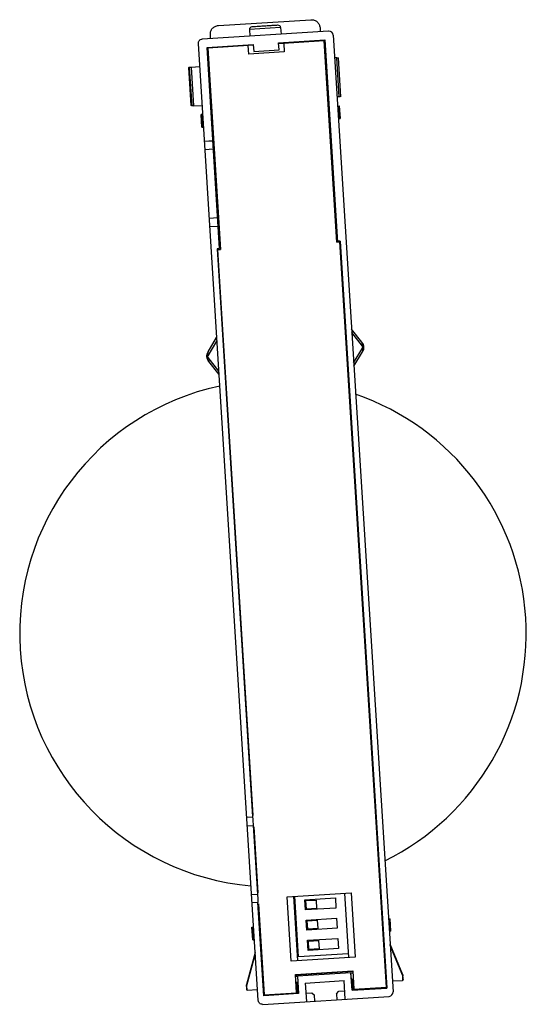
# Paper-space layout '_Superior' of a CAD drawing. Header units: millimetres. Extents: x -157 to -97, y 79 to 196.
import ezdxf

# ---------------------------------------------------------------- set-up
doc = ezdxf.new("R2010")
doc.units = ezdxf.units.MM

psp = doc.layouts.new('_Superior')

# ---------------------------------------------------------------- linework, layer by layer
at = {"color": 7, "linetype": 'Continuous', "lineweight": 25}
for p, q in [((-133.01, 195.42), (-122.04, 196.11)), ((-125.63, 195.17), (-129.33, 194.94)), ((-129.33, 194.94), (-129.28, 194.15)), ((-125.63, 195.17), (-125.58, 194.38)), ((-120.97, 195.17), (-120.94, 194.67)), ((-119.95, 194.74), (-134.92, 193.8)), ((-133.92, 193.86), (-133.95, 194.36)), ((-125.87, 193.36), (-120.38, 193.71)), ((-120.38, 193.71), (-118.88, 169.75)), ((-119.42, 194.27), (-112.32, 80.89)), ((-128.29, 79.89), (-135.38, 193.27)), ((-134.35, 192.83), (-128.87, 193.18)), ((-132.86, 168.98), (-134.35, 192.83)), ((-128.86, 193.08), (-134.25, 192.74)), ((-134.25, 192.74), (-132.76, 168.89)), ((-129.4, 192.04), (-129.46, 193.04)), ((-128.87, 193.18), (-128.81, 192.33)), ((-120.48, 193.6), (-125.87, 193.26)), ((-125.82, 192.52), (-125.87, 193.36)), ((-125.27, 193.3), (-125.2, 192.3)), ((-118.98, 169.75), (-120.48, 193.6)), ((-125.2, 192.3), (-129.4, 192.04)), ((-128.81, 192.33), (-125.82, 192.52)), ((-120.25, 191.52), (-120.35, 191.51)), ((-118.98, 191.58), (-119.25, 191.57)), ((-118.69, 186.98), (-118.98, 191.58)), ((-118.5, 186.98), (-118.79, 191.59)), ((-136.45, 190.49), (-136.5, 190.45)), ((-136.22, 185.92), (-136.5, 190.45)), ((-136.45, 190.49), (-136.16, 185.89)), ((-136.24, 190.5), (-135.22, 190.58)), ((-136.24, 190.5), (-135.95, 185.9)), ((-134.16, 189.73), (-134.11, 189.73)), ((-134.11, 189.73), (-134.06, 188.93)), ((-120.14, 189.8), (-120.24, 189.79)), ((-134.06, 188.93), (-134.11, 188.93)), ((-120.16, 188.6), (-120.06, 188.6)), ((-134.04, 187.73), (-133.98, 187.73)), ((-133.93, 186.93), (-133.99, 186.93)), ((-133.98, 187.73), (-133.93, 186.93)), ((-119.96, 186.89), (-120.06, 186.88)), ((-118.69, 186.98), (-118.96, 186.96)), ((-136.16, 185.89), (-136.22, 185.92)), ((-135.95, 185.9), (-134.93, 185.95)), ((-133.92, 185.9), (-133.82, 185.85)), ((-118.89, 185.87), (-118.69, 185.89)), ((-118.7, 184.38), (-118.79, 185.88)), ((-118.69, 185.89), (-118.6, 184.39)), ((-134.86, 184.87), (-135.06, 184.86)), ((-134.96, 183.36), (-135.06, 184.86)), ((-134.96, 184.87), (-134.87, 183.37)), ((-118.8, 184.38), (-118.6, 184.39)), ((-134.96, 183.36), (-134.77, 183.38)), ((-134.66, 181.71), (-133.66, 181.78)), ((-134.66, 181.7), (-133.66, 181.76)), ((-133.6, 180.76), (-134.6, 180.7)), ((-133.09, 172.61), (-134.09, 172.55)), ((-133.03, 171.61), (-134.03, 171.55)), ((-118.98, 169.75), (-118.64, 169.77)), ((-118.59, 169.87), (-118.89, 169.85)), ((-113.11, 81.44), (-118.64, 169.77)), ((-118.59, 169.87), (-113.05, 81.35)), ((-132.86, 168.98), (-133.16, 168.96)), ((-133.16, 168.96), (-128.95, 101.63)), ((-133.1, 168.86), (-132.76, 168.89)), ((-133.1, 168.86), (-128.91, 101.8)), ((-116.01, 157.88), (-117.24, 159.44)), ((-115.95, 157.43), (-117.21, 159.03)), ((-134.23, 156.28), (-133.18, 158.03)), ((-134.22, 156.74), (-133.21, 158.44)), ((-116.99, 155.45), (-115.94, 157.2)), ((-116.96, 155.05), (-115.94, 156.75)), ((-132.96, 154.45), (-134.22, 156.06)), ((-132.93, 154.05), (-134.15, 155.61)), ((-117.17, 146.28), (-117.11, 146.28)), ((-117.17, 146.25), (-117.11, 146.26)), ((-117.09, 145.88), (-117.14, 145.88)), ((-117.14, 145.85), (-117.09, 145.86)), ((-131.63, 145.37), (-131.69, 145.37)), ((-131.68, 145.34), (-131.63, 145.35)), ((-131.61, 144.97), (-131.66, 144.97)), ((-131.61, 144.95), (-131.66, 144.95)), ((-116.95, 142.72), (-116.89, 142.73)), ((-131.41, 141.82), (-131.46, 141.81)), ((-116.76, 139.73), (-116.71, 139.73)), ((-131.22, 138.82), (-131.28, 138.82)), ((-116.45, 135.73), (-116.51, 135.72)), ((-116.51, 135.7), (-116.45, 135.7)), ((-131.03, 134.81), (-130.97, 134.82)), ((-131.02, 134.79), (-130.97, 134.79)), ((-116.41, 135.02), (-116.46, 135.01)), ((-130.93, 134.11), (-130.98, 134.1)), ((-129.61, 112.15), (-129.55, 112.15)), ((-115.09, 113.05), (-115.04, 113.06)), ((-114.99, 112.37), (-115.05, 112.37)), ((-114.99, 112.35), (-115.05, 112.34)), ((-129.51, 111.46), (-129.57, 111.46)), ((-129.56, 111.44), (-129.51, 111.44)), ((-129.26, 107.38), (-129.31, 107.38)), ((-114.79, 108.29), (-114.74, 108.29)), ((-114.61, 105.3), (-114.55, 105.3)), ((-129.07, 104.39), (-129.12, 104.39)), ((-129.65, 101.59), (-128.95, 101.63)), ((-129.59, 100.59), (-128.89, 100.63)), ((-128.89, 100.63), (-128.38, 92.48)), ((-128.82, 100.47), (-128.33, 92.65)), ((-114.3, 101.22), (-114.35, 101.21)), ((-114.29, 101.19), (-114.35, 101.19)), ((-114.27, 100.82), (-114.33, 100.82)), ((-114.27, 100.8), (-114.32, 100.79)), ((-128.87, 100.31), (-128.81, 100.31)), ((-128.87, 100.28), (-128.81, 100.29)), ((-128.84, 99.91), (-128.79, 99.91)), ((-128.84, 99.88), (-128.79, 99.89)), ((-129.08, 92.44), (-128.38, 92.48)), ((-124.85, 92.17), (-117.27, 92.64)), ((-123.58, 84.59), (-124.05, 92.22)), ((-123.52, 85.04), (-123.97, 92.22)), ((-118.06, 92.59), (-117.59, 84.97)), ((-117.27, 92.64), (-116.79, 85.02)), ((-128.32, 91.48), (-129.01, 91.44)), ((-127.62, 80.43), (-128.32, 91.48)), ((-128.25, 91.32), (-127.58, 80.54)), ((-124.37, 84.54), (-124.85, 92.17)), ((-122.75, 91.8), (-119.15, 92.03)), ((-122.67, 90.6), (-122.75, 91.8)), ((-122.64, 91.71), (-121.44, 91.78)), ((-122.58, 90.71), (-122.64, 91.71)), ((-121.44, 91.78), (-121.38, 90.78)), ((-119.15, 92.03), (-119.08, 90.83)), ((-119.08, 90.83), (-122.67, 90.6)), ((-121.38, 90.78), (-122.58, 90.71)), ((-122.6, 89.41), (-119, 89.63)), ((-122.52, 88.21), (-122.6, 89.41)), ((-122.49, 89.31), (-121.29, 89.39)), ((-122.43, 88.31), (-122.49, 89.31)), ((-121.29, 89.39), (-121.23, 88.39)), ((-119, 89.63), (-118.93, 88.43)), ((-112.87, 89.56), (-112.67, 89.57)), ((-112.77, 89.57), (-112.67, 88.07)), ((-112.57, 88.08), (-112.67, 89.57)), ((-129.03, 88.55), (-128.83, 88.56)), ((-128.94, 87.05), (-129.03, 88.55)), ((-128.93, 88.56), (-128.84, 87.06)), ((-118.93, 88.43), (-122.52, 88.21)), ((-121.23, 88.39), (-122.43, 88.31)), ((-112.57, 88.08), (-112.77, 88.06)), ((-128.94, 87.05), (-128.74, 87.06)), ((-122.45, 87.01), (-118.85, 87.23)), ((-122.37, 85.81), (-122.45, 87.01)), ((-122.34, 86.92), (-121.14, 86.99)), ((-122.28, 85.92), (-122.34, 86.92)), ((-121.14, 86.99), (-121.08, 85.99)), ((-118.85, 87.23), (-118.78, 86.04)), ((-112.68, 86.58), (-111.18, 82.94)), ((-111.17, 82.78), (-112.67, 86.4)), ((-128.65, 85.58), (-129.69, 81.79)), ((-128.64, 85.4), (-129.67, 81.63)), ((-117.62, 85.41), (-123.52, 85.04)), ((-118.78, 86.04), (-122.37, 85.81)), ((-121.08, 85.99), (-122.28, 85.92)), ((-116.79, 85.02), (-124.37, 84.54)), ((-123.88, 82.97), (-117.1, 83.4)), ((-123.74, 80.78), (-123.88, 82.97)), ((-123.77, 82.88), (-123.87, 82.82)), ((-123.78, 82.98), (-123.77, 82.88)), ((-117.09, 83.3), (-123.77, 82.88)), ((-117.31, 83.15), (-123.63, 82.75)), ((-117.3, 83.16), (-117.31, 83.15)), ((-117.18, 81.09), (-117.31, 83.15)), ((-117.3, 83.16), (-117.08, 83.17)), ((-117.25, 82.41), (-117.3, 83.16)), ((-117.1, 83.4), (-116.96, 81.2)), ((-129.69, 81.79), (-129.7, 81.68)), ((-129.69, 81.79), (-129.69, 81.68)), ((-123.87, 82.75), (-123.64, 82.76)), ((-123.59, 82.01), (-123.82, 82)), ((-123.59, 82.01), (-123.71, 81.88)), ((-123.71, 81.88), (-123.63, 80.68)), ((-123.64, 82.76), (-123.59, 82.01)), ((-123.63, 82.75), (-123.64, 82.76)), ((-123.63, 82.75), (-123.5, 80.69)), ((-122.71, 81.94), (-118.12, 82.23)), ((-122.71, 81.94), (-122.57, 79.75)), ((-117.98, 80.04), (-118.12, 82.23)), ((-117.25, 82.41), (-117.03, 82.42)), ((-117.12, 82.29), (-117.25, 82.41)), ((-117.04, 81.1), (-117.12, 82.29)), ((-112.4, 82.19), (-111.18, 82.26)), ((-111.14, 82.28), (-111.18, 82.26)), ((-111.14, 82.28), (-111.17, 82.78)), ((-111.14, 82.78), (-111.17, 82.78)), ((-111.13, 82.6), (-111.14, 82.78)), ((-111.11, 82.27), (-111.13, 82.6)), ((-129.67, 81.63), (-129.7, 81.62)), ((-129.67, 81.63), (-129.64, 81.12)), ((-129.59, 81.11), (-129.64, 81.12)), ((-129.59, 81.11), (-128.37, 81.19)), ((-123.5, 80.69), (-127.62, 80.43)), ((-127.58, 80.54), (-123.74, 80.78)), ((-127.32, 80.45), (-127.33, 80.55)), ((-122.63, 80.75), (-121.94, 80.79)), ((-121.94, 80.79), (-121.62, 80.51)), ((-119.02, 80.67), (-118.74, 80.99)), ((-119.02, 80.67), (-118.98, 79.97)), ((-118.74, 80.99), (-118.04, 81.03)), ((-117.18, 81.09), (-113.05, 81.35)), ((-116.96, 81.2), (-113.11, 81.44)), ((-113.35, 81.33), (-113.36, 81.43)), ((-127.76, 79.42), (-112.79, 80.36)), ((-121.57, 79.81), (-121.62, 80.51))]:
    psp.add_line(p, q, dxfattribs=at)
at = {"color": 7, "linetype": 'Continuous', "lineweight": 25, "flags": 128}
psp.add_lwpolyline([(-129.7, 81.62), (-129.69, 81.39), (-129.68, 81.22)], dxfattribs=at)
at = {"color": 7, "linetype": 'Continuous', "lineweight": 25}
for centre, radius, start, end in [((-129.03, 194.96), 0.3, 93.5795, 183.5795), ((-125.93, 195.15), 0.3, 3.5795, 93.5795), ((-119.91, 194.24), 0.5, 3.5795, 93.5795), ((-116.42, 157.59), 0.493, 340.3931, 35.286), ((-133.79, 156.5), 0.493, 151.8731, 206.766), ((-116.38, 156.98), 0.493, 331.8731, 26.766), ((-133.75, 155.89), 0.493, 160.3931, 215.286), ((-126.54, 123.36), 30, 102.1397, 265.0194), ((-126.54, 123.36), 30, 102.1397, 265.0194), ((-126.54, 123.36), 30, 296.1913, 70.9678), ((-111.38, 82.86), 0.222, 354.2042, 22.0706), ((-111.44, 82.86), 0.281, 342.9404, 354.5669), ((-111.13, 82.62), 0.225, 94.2595, 97.1969), ((-111.15, 82.83), 0.00755, 72.571, 102.1853), ((-129.7, 81.67), 0.00753, 84.9494, 114.6451), ((-129.69, 81.45), 0.225, 89.9592, 92.8982), ((-112.82, 80.86), 0.5, 273.5795, 3.5795)]:
    psp.add_arc(centre, radius, start, end, dxfattribs=at)
for points in [[(-122.04, 196.11), (-121.9, 196.1), (-121.64, 196.09), (-121.3, 195.88), (-121.04, 195.56), (-121, 195.3), (-120.97, 195.17)], [(-133.95, 194.36), (-133.94, 194.49), (-133.93, 194.76), (-133.72, 195.1), (-133.4, 195.35), (-133.14, 195.4), (-133.01, 195.42)], [(-135.38, 193.27), (-135.38, 193.34), (-135.37, 193.47), (-135.27, 193.64), (-135.11, 193.77), (-134.98, 193.79), (-134.92, 193.8)], [(-128.95, 101.63), (-128.95, 101.62), (-128.95, 101.59), (-128.93, 101.36), (-128.91, 101.03), (-128.9, 100.77), (-128.89, 100.63)], [(-128.38, 92.48), (-128.37, 92.35), (-128.35, 92.09), (-128.33, 91.76), (-128.32, 91.53), (-128.32, 91.5), (-128.32, 91.48)], [(-127.76, 79.42), (-127.83, 79.43), (-127.96, 79.43), (-128.13, 79.54), (-128.26, 79.7), (-128.28, 79.83), (-128.29, 79.89)]]:
    psp.add_open_spline(points, degree=3, dxfattribs=at)
for points, knots in [([(-125.95, 195.45), (-125.96, 195.45), (-125.99, 195.45), (-126.22, 195.43), (-126.57, 195.41), (-127, 195.38), (-127.5, 195.35), (-128, 195.32), (-128.43, 195.29), (-128.78, 195.27), (-129.01, 195.26), (-129.03, 195.26), (-129.05, 195.26)], [0, 0, 0, 0, 0.090412, 0.204776, 0.295189, 0.394898, 0.5, 0.605102, 0.704811, 0.795224, 0.909588, 1, 1, 1, 1]), ([(-118.98, 191.58), (-118.95, 191.59), (-118.88, 191.59), (-118.81, 191.59), (-118.8, 191.59), (-118.79, 191.59)], [0, 0, 0, 0, 0.276517, 0.562653, 1, 1, 1, 1]), ([(-136.45, 190.49), (-136.44, 190.49), (-136.44, 190.49), (-136.37, 190.49), (-136.29, 190.5), (-136.24, 190.5)], [0, 0, 0, 0, 0.276542, 0.562684, 1, 1, 1, 1]), ([(-118.5, 187), (-118.5, 187), (-118.51, 186.99), (-118.56, 186.99), (-118.64, 186.98), (-118.69, 186.98)], [0, 0, 0, 0, 0.276542, 0.562684, 1, 1, 1, 1]), ([(-135.95, 185.9), (-135.98, 185.9), (-136.05, 185.89), (-136.13, 185.89), (-136.15, 185.89), (-136.16, 185.89)], [0, 0, 0, 0, 0.276517, 0.562653, 1, 1, 1, 1]), ([(-116.01, 157.88), (-115.96, 157.79), (-115.84, 157.62), (-115.82, 157.42), (-115.8, 157.32)], [0, 0, 0, 0, 0.50994, 1, 1, 1, 1]), ([(-134.15, 155.61), (-134.21, 155.69), (-134.32, 155.86), (-134.38, 156.16), (-134.36, 156.47), (-134.27, 156.65), (-134.22, 156.74)], [0, 0, 0, 0, 0.2550022, 0.4999996, 0.7449139, 1, 1, 1, 1]), ([(-115.94, 157.2), (-115.93, 157.21), (-115.92, 157.24), (-115.91, 157.28), (-115.91, 157.34), (-115.92, 157.39), (-115.94, 157.41), (-115.95, 157.43)], [0, 0, 0, 0, 0.209236, 0.38462, 0.557547, 0.778217, 1, 1, 1, 1]), ([(-115.94, 156.75), (-115.91, 156.81), (-115.84, 156.94), (-115.79, 157.16), (-115.81, 157.3), (-115.81, 157.36)], [0, 0, 0, 0, 0.338597, 0.704561, 1, 1, 1, 1]), ([(-115.8, 157.32), (-115.8, 157.22), (-115.81, 157.02), (-115.9, 156.84), (-115.94, 156.75)], [0, 0, 0, 0, 0.489686, 1, 1, 1, 1]), ([(-134.22, 156.06), (-134.22, 156.07), (-134.24, 156.09), (-134.26, 156.13), (-134.26, 156.19), (-134.25, 156.24), (-134.24, 156.27), (-134.23, 156.28)], [0, 0, 0, 0, 0.197897, 0.38151, 0.556438, 0.768529, 1, 1, 1, 1]), ([(-111.18, 82.94), (-111.17, 82.93), (-111.16, 82.89), (-111.15, 82.86), (-111.15, 82.84)], [0, 0, 0, 0, 0.559939, 1, 1, 1, 1]), ([(-111.15, 82.84), (-111.14, 82.83), (-111.14, 82.81), (-111.14, 82.79), (-111.14, 82.78)], [0, 0, 0, 0, 0.559982, 1, 1, 1, 1]), ([(-111.11, 82.37), (-111.11, 82.35), (-111.11, 82.31), (-111.13, 82.29), (-111.14, 82.28)], [0, 0, 0, 0, 0.523489, 1, 1, 1, 1]), ([(-129.7, 81.68), (-129.7, 81.67), (-129.7, 81.65), (-129.7, 81.63), (-129.7, 81.62)], [0, 0, 0, 0, 0.522975, 1, 1, 1, 1]), ([(-129.69, 81.68), (-129.69, 81.67), (-129.68, 81.65), (-129.67, 81.63), (-129.67, 81.63)], [0, 0, 0, 0, 0.559968, 1, 1, 1, 1]), ([(-129.68, 81.2), (-129.67, 81.19), (-129.67, 81.15), (-129.65, 81.13), (-129.64, 81.12)], [0, 0, 0, 0, 0.508327, 1, 1, 1, 1])]:
    psp.add_open_spline(points, degree=3, knots=knots, dxfattribs=at)

doc.saveas('drawing.dxf')
